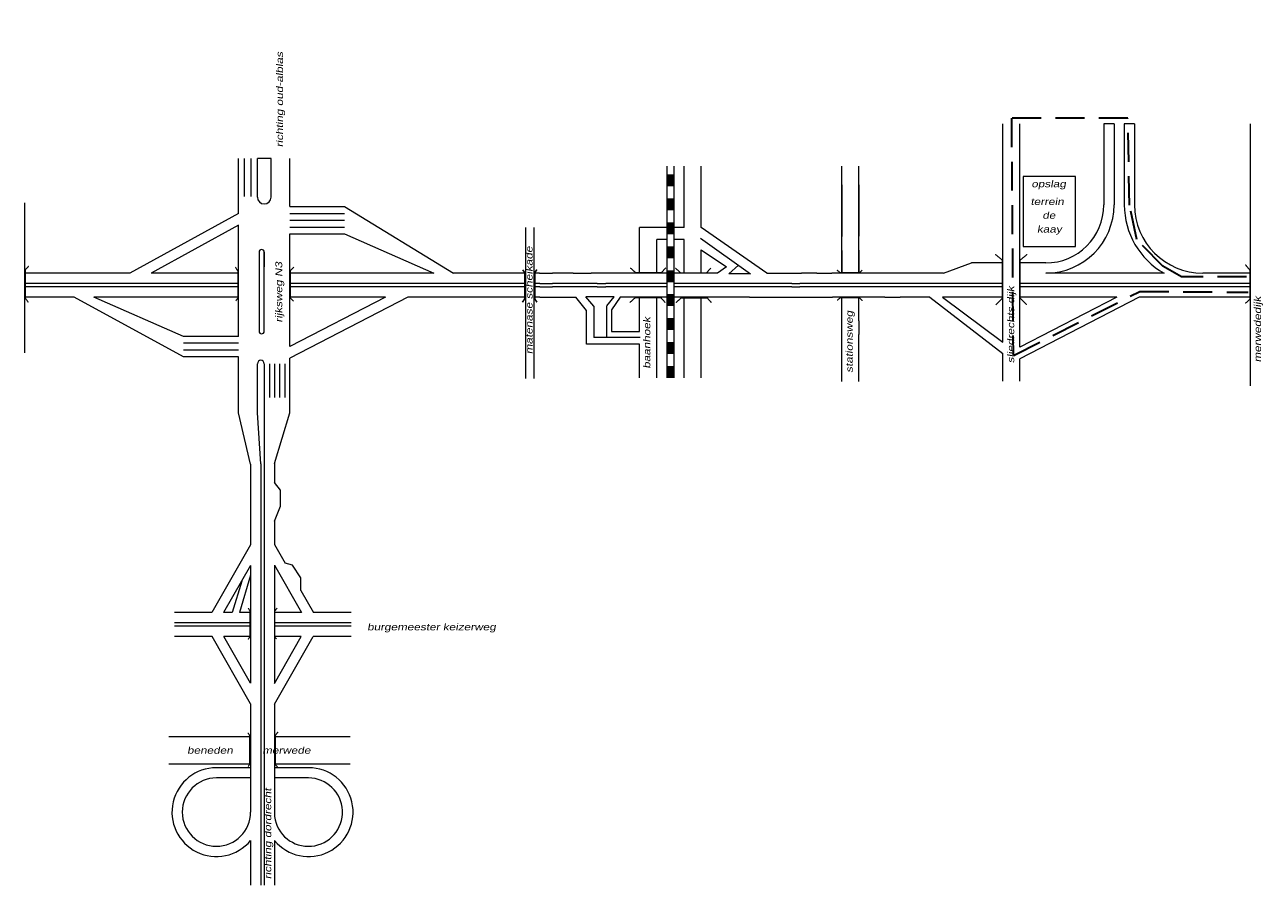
# Model space of a CAD drawing. Header units: metres. Extents: x 534 to 2618, y -2348 to -1484.
# Tile 3 of 10: x 1290 to 1562, y -1979 to -1790. Entities that reach past the tile are written whole.
import ezdxf

# ---------------------------------------------------------------- set-up
doc = ezdxf.new("R2010")
doc.units = ezdxf.units.M
doc.linetypes.add('DASHED', pattern=[19.05, 12.7, -6.35])
doc.layers.get('0').update_dxf_attribs({"lineweight": 0})
for name, color, linetype, lineweight in [('ROUTE', 1, 'Continuous', 0), ('ROUTE3RIJDEN', 10, 'DASHED', 30), ('STROOI', 7, 'Continuous', 0), ('Text', 7, 'Continuous', 0)]:
    doc.layers.add(name, color=color, linetype=linetype, lineweight=lineweight)
doc.styles.add('ISO25', font='ARIALN.TTF', dxfattribs={"width": 1.5, "oblique": 10})

msp = doc.modelspace()

# ---------------------------------------------------------------- linework, layer by layer
at = {"ltscale": 0.5}
for p, q in [((1425.32, -1837.32), (1425.32, -1834.69)), ((1438.71, -1837.02), (1449.68, -1844.84)), ((1438.82, -1839.56), (1444.42, -1843.29)), ((1403.38, -1844.7), (1406.18, -1844.72)), ((1410.75, -1844.72), (1414.69, -1844.72)), ((1444.42, -1843.29), (1442.42, -1844.72)), ((1444.88, -1844.84), (1446.99, -1842.95)), ((1446.02, -1844.84), (1444.88, -1844.84)), ((1449.68, -1844.84), (1446.02, -1844.84)), ((1453.21, -1844.72), (1460.39, -1844.7)), ((1403.4, -1846.95), (1406.18, -1846.97)), ((1403.4, -1847.7), (1406.18, -1847.72)), ((1416.04, -1846.97), (1417.92, -1846.97)), ((1416.04, -1847.72), (1417.92, -1847.72)), ((1458.72, -1846.97), (1460.46, -1846.95)), ((1458.73, -1847.72), (1460.48, -1847.7)), ((1403.42, -1849.95), (1407.99, -1849.97)), ((1407.99, -1849.97), (1411.36, -1849.97)), ((1413.7, -1852.88), (1411.36, -1849.97)), ((1415.24, -1851.9), (1413.55, -1849.85)), ((1419.73, -1849.85), (1413.55, -1849.85)), ((1418.11, -1851.89), (1419.73, -1849.85)), ((1421.07, -1849.97), (1419.18, -1852.71)), ((1449.45, -1849.97), (1453.39, -1849.97)), ((1453.39, -1849.97), (1460.55, -1849.95)), ((1489.04, -1849.95), (1505, -1862.31)), ((1491.81, -1849.95), (1505, -1859.84)), ((1413.7, -1860.24), (1413.7, -1852.88)), ((1415.24, -1851.9), (1415.24, -1858.82)), ((1418.1, -1858.82), (1418.1, -1851.9)), ((1419.18, -1852.71), (1419.18, -1857.51)), ((1418.1, -1858.82), (1415.24, -1858.82)), ((1425.41, -1858.82), (1418.1, -1858.82)), ((1419.18, -1857.51), (1425.32, -1857.49)), ((1438.82, -1860.12), (1438.82, -1857.37)), ((1425.32, -1860.24), (1413.7, -1860.24))]:
    msp.add_line(p, q, dxfattribs=at)
at = {"color": 0, "ltscale": 0.5}
for p, q in [((1469.69, -1836.68), (1469.69, -1834.71)), ((1469.69, -1839.71), (1469.69, -1836.68)), ((1473.44, -1839.62), (1473.44, -1836.58)), ((1464.2, -1844.7), (1460.85, -1844.7)), ((1482.39, -1844.7), (1479.04, -1844.7)), ((1460.55, -1849.95), (1464.1, -1849.95)), ((1479.14, -1849.95), (1482.49, -1849.95)), ((1469.69, -1858.06), (1469.69, -1855.02)), ((1473.44, -1855.12), (1473.44, -1858.15))]:
    msp.add_line(p, q, dxfattribs=at)
at = {"layer": 'ROUTE'}
msp.add_line((1507.51, -1862.69), (1507.51, -1862.63), dxfattribs=at)
at = {"layer": 'ROUTE3RIJDEN', "ltscale": 0.5}
for p, q in [((1532.47, -1810.71), (1506.92, -1810.71)), ((1506.92, -1810.71), (1507.28, -1862.59)), ((1532.83, -1829.78), (1532.47, -1810.71)), ((1534.43, -1837.27), (1532.83, -1829.78)), ((1540.14, -1843.15), (1534.43, -1837.27)), ((1544.25, -1845.47), (1540.14, -1843.15)), ((1558.52, -1845.47), (1544.25, -1845.47)), ((1535.11, -1848.68), (1558.84, -1848.86))]:
    msp.add_line(p, q, dxfattribs=at)
at = {"layer": 'ROUTE3RIJDEN', "color": 1, "ltscale": 0.5}
msp.add_line((1507.51, -1862.69), (1535.11, -1848.68), dxfattribs=at)
at = {"layer": 'STROOI', "color": 7}
for p, q in [((1505, -1843.64), (1505, -1811.91)), ((1508.75, -1843.64), (1508.75, -1811.91)), ((1527.19, -1811.91), (1527.19, -1829.7)), ((1529.44, -1811.91), (1527.19, -1811.91)), ((1529.44, -1811.91), (1529.44, -1829.7)), ((1531.69, -1811.91), (1531.69, -1829.7)), ((1533.94, -1811.91), (1531.69, -1811.91)), ((1533.94, -1811.91), (1533.94, -1829.7)), ((1559.4, -1844.7), (1559.4, -1811.91)), ((1337.32, -1831.6), (1337.32, -1819.52)), ((1338.6, -1827.85), (1338.6, -1819.52)), ((1340.11, -1827.85), (1340.11, -1819.52)), ((1341.45, -1828.01), (1341.45, -1819.52)), ((1344.45, -1819.52), (1341.45, -1819.52)), ((1344.45, -1828.01), (1344.45, -1819.52)), ((1348.57, -1830.08), (1348.57, -1819.52)), ((1431.32, -1821.23), (1431.32, -1867.65)), ((1432.82, -1821.23), (1432.82, -1867.65)), ((1435.07, -1834.69), (1435.07, -1821.23)), ((1438.82, -1834.69), (1438.82, -1821.23)), ((1469.69, -1836.68), (1469.69, -1821.18)), ((1473.44, -1836.58), (1473.44, -1821.18)), ((1509.5, -1823.44), (1509.5, -1838.83)), ((1520.99, -1823.44), (1509.5, -1823.44)), ((1520.99, -1838.83), (1520.99, -1823.44)), ((1469.69, -1825.31), (1469.69, -1836.68)), ((1473.44, -1825.31), (1473.44, -1836.58)), ((1290.43, -1862.18), (1290.43, -1829.24)), ((1337.32, -1831.6), (1313.44, -1844.7)), ((1348.57, -1830.08), (1360.55, -1830.08)), ((1348.57, -1831.58), (1360.55, -1831.58)), ((1360.55, -1830.08), (1384.51, -1844.7)), ((1337.32, -1834.17), (1318.12, -1844.7)), ((1337.32, -1858.57), (1337.32, -1834.17)), ((1348.57, -1833.08), (1360.55, -1833.08)), ((1348.57, -1834.58), (1360.55, -1834.58)), ((1348.57, -1836.08), (1360.55, -1836.08)), ((1348.57, -1860.82), (1348.57, -1836.08)), ((1360.55, -1836.08), (1380.19, -1844.7)), ((1400.34, -1867.82), (1400.34, -1834.64)), ((1402.21, -1867.82), (1402.21, -1834.64)), ((1435.07, -1834.69), (1425.32, -1834.69)), ((1453.21, -1844.72), (1438.82, -1834.69)), ((1425.32, -1843.65), (1425.32, -1837.32)), ((1431.32, -1837.32), (1429.07, -1837.32)), ((1429.07, -1843.65), (1429.07, -1837.32)), ((1435.07, -1837.32), (1432.82, -1837.32)), ((1435.07, -1843.65), (1435.07, -1837.32)), ((1438.82, -1843.65), (1438.82, -1839.56)), ((1469.69, -1844.7), (1469.69, -1839.71)), ((1469.69, -1839.71), (1469.69, -1844.79)), ((1473.44, -1844.7), (1473.44, -1839.62)), ((1473.44, -1839.62), (1473.44, -1844.79)), ((1509.5, -1838.83), (1520.99, -1838.83)), ((1341.82, -1840.07), (1341.82, -1857.43)), ((1342.95, -1857.43), (1342.95, -1840.07)), ((1342.95, -1840.07), (1342.95, -1843.31)), ((1492.03, -1844.7), (1498.13, -1842.45)), ((1505, -1842.45), (1498.13, -1842.45)), ((1514.44, -1842.45), (1508.75, -1842.45)), ((1313.44, -1844.7), (1290.43, -1844.7)), ((1337.32, -1844.7), (1318.12, -1844.7)), ((1380.19, -1844.7), (1348.57, -1844.7)), ((1400.34, -1844.7), (1384.51, -1844.7)), ((1403.38, -1844.7), (1402.21, -1844.7)), ((1410.75, -1844.72), (1406.18, -1844.72)), ((1442.43, -1844.72), (1414.69, -1844.72)), ((1416.04, -1844.72), (1414.69, -1844.72)), ((1428.99, -1844.72), (1417.92, -1844.72)), ((1425.32, -1844.72), (1425.32, -1843.65)), ((1429.07, -1844.72), (1429.07, -1843.65)), ((1435.07, -1844.72), (1435.07, -1843.65)), ((1438.82, -1844.72), (1438.82, -1843.65)), ((1460.39, -1844.7), (1460.85, -1844.7)), ((1464.2, -1844.7), (1467.48, -1844.7)), ((1479.04, -1844.7), (1467.48, -1844.7)), ((1492.03, -1844.7), (1482.39, -1844.7)), ((1505, -1859.84), (1505, -1843.64)), ((1508.75, -1860.96), (1508.75, -1843.64)), ((1540.43, -1844.7), (1514.44, -1844.7)), ((1559.4, -1844.7), (1548.94, -1844.7)), ((1559.4, -1869.43), (1559.4, -1844.7)), ((1337.32, -1846.95), (1290.43, -1846.95)), ((1337.32, -1847.7), (1290.43, -1847.7)), ((1370.67, -1846.95), (1348.57, -1846.95)), ((1370.67, -1847.7), (1348.57, -1847.7)), ((1400.34, -1846.95), (1370.21, -1846.95)), ((1400.34, -1847.7), (1370.21, -1847.7)), ((1403.4, -1846.95), (1402.21, -1846.95)), ((1403.4, -1847.7), (1402.21, -1847.7)), ((1416.04, -1846.97), (1406.18, -1846.97)), ((1416.04, -1847.72), (1406.18, -1847.72)), ((1431.32, -1846.97), (1417.92, -1846.97)), ((1431.32, -1847.72), (1417.92, -1847.72)), ((1451.51, -1846.97), (1432.82, -1846.97)), ((1451.51, -1847.72), (1432.82, -1847.72)), ((1458.72, -1846.97), (1451.06, -1846.97)), ((1458.73, -1847.72), (1451.06, -1847.72)), ((1505, -1846.95), (1460.46, -1846.95)), ((1505, -1847.7), (1460.48, -1847.7)), ((1515.96, -1846.95), (1508.75, -1846.95)), ((1515.97, -1847.7), (1508.75, -1847.7)), ((1559.4, -1846.95), (1515.26, -1846.95)), ((1559.4, -1847.7), (1515.26, -1847.7)), ((1301.25, -1849.95), (1290.43, -1849.95)), ((1325.2, -1863.07), (1301.25, -1849.95)), ((1337.32, -1849.95), (1305.57, -1849.95)), ((1325.2, -1858.57), (1305.57, -1849.95)), ((1369.57, -1849.95), (1348.57, -1860.82)), ((1369.57, -1849.95), (1348.57, -1849.95)), ((1374.47, -1849.95), (1348.57, -1863.35)), ((1400.34, -1849.95), (1374.46, -1849.95)), ((1403.42, -1849.95), (1402.21, -1849.95)), ((1449.45, -1849.97), (1421.07, -1849.97)), ((1428.81, -1849.97), (1421.07, -1849.97)), ((1425.32, -1857.49), (1425.32, -1849.97)), ((1429.07, -1867.65), (1429.07, -1849.97)), ((1435.07, -1867.65), (1435.07, -1849.97)), ((1438.82, -1857.37), (1438.82, -1849.97)), ((1460.55, -1849.95), (1460.75, -1849.95)), ((1464.1, -1849.95), (1467.66, -1849.95)), ((1479.14, -1849.95), (1467.66, -1849.95)), ((1469.69, -1855.02), (1469.69, -1849.95)), ((1473.44, -1855.12), (1473.44, -1849.95)), ((1489.04, -1849.95), (1482.49, -1849.95)), ((1505, -1849.95), (1491.81, -1849.95)), ((1516.02, -1849.95), (1508.75, -1849.95)), ((1534.93, -1849.95), (1508.75, -1863.5)), ((1530.03, -1849.95), (1508.75, -1860.96)), ((1530.03, -1849.95), (1515.26, -1849.95)), ((1559.4, -1849.95), (1534.93, -1849.95)), ((1559.4, -1855.02), (1559.4, -1849.95)), ((1337.32, -1858.57), (1325.2, -1858.57)), ((1469.69, -1868.49), (1469.69, -1858.06)), ((1473.44, -1868.49), (1473.44, -1858.15)), ((1337.32, -1860.07), (1325.2, -1860.07)), ((1337.32, -1861.57), (1325.2, -1861.57)), ((1425.32, -1867.65), (1425.32, -1860.24)), ((1438.82, -1867.65), (1438.82, -1860.12)), ((1337.32, -1863.07), (1325.2, -1863.07)), ((1337.32, -1875.33), (1337.32, -1863.07)), ((1348.57, -1875.33), (1348.57, -1863.35)), ((1505, -1868.37), (1505, -1862.31)), ((1508.75, -1868.37), (1508.75, -1863.5)), ((1341.45, -1875.33), (1341.45, -1864.56)), ((1342.95, -1864.56), (1342.95, -1979.01)), ((1344.07, -1864.56), (1344.07, -1872.01)), ((1345.2, -1864.56), (1345.2, -1872.01)), ((1346.32, -1864.56), (1346.32, -1872.01)), ((1347.45, -1864.56), (1347.45, -1872.01)), ((1339.95, -1886.58), (1337.32, -1875.33)), ((1342.2, -1886.5), (1341.45, -1875.33)), ((1345.2, -1886.44), (1348.57, -1875.33)), ((1339.95, -1886.58), (1339.95, -1904.33)), ((1342.2, -1886.5), (1342.2, -1979.01)), ((1345.2, -1886.44), (1345.2, -1890.61)), ((1346.54, -1892.34), (1345.2, -1890.61)), ((1346.54, -1895.8), (1346.54, -1892.34)), ((1345.2, -1899.15), (1346.54, -1895.8)), ((1345.2, -1899.15), (1345.2, -1904.25)), ((1339.95, -1904.33), (1331.44, -1919.19)), ((1345.2, -1904.25), (1347.54, -1908.35)), ((1339.95, -1908.85), (1334.03, -1919.19)), ((1339.95, -1908.85), (1339.95, -1934.64)), ((1345.2, -1908.78), (1351.15, -1919.19)), ((1345.2, -1908.78), (1345.2, -1934.71)), ((1349.13, -1908.79), (1347.54, -1908.35)), ((1351.01, -1911.58), (1349.13, -1908.79)), ((1338, -1912.25), (1335.94, -1919.19)), ((1339.95, -1910.97), (1337.5, -1919.19)), ((1350.99, -1914.36), (1351.01, -1911.58)), ((1350.99, -1914.36), (1353.75, -1919.19)), ((1331.44, -1919.19), (1323.24, -1919.19)), ((1339.95, -1921.44), (1323.24, -1921.44)), ((1335.94, -1919.19), (1334.03, -1919.19)), ((1339.95, -1919.19), (1337.5, -1919.19)), ((1351.15, -1919.19), (1345.2, -1919.19)), ((1362.02, -1921.44), (1345.2, -1921.44)), ((1362.02, -1919.19), (1353.75, -1919.19)), ((1339.95, -1922.19), (1323.24, -1922.19)), ((1362.02, -1922.19), (1345.2, -1922.19)), ((1331.51, -1924.44), (1323.24, -1924.44)), ((1339.95, -1939.17), (1331.51, -1924.44)), ((1339.95, -1924.44), (1334.11, -1924.44)), ((1339.95, -1934.64), (1334.11, -1924.44)), ((1345.2, -1934.71), (1351.08, -1924.44)), ((1345.2, -1939.24), (1353.67, -1924.44)), ((1351.08, -1924.44), (1345.2, -1924.44)), ((1362.02, -1924.44), (1353.67, -1924.44)), ((1339.95, -1939.17), (1339.95, -1962.97)), ((1345.2, -1939.24), (1345.2, -1963.96)), ((1339.95, -1946.47), (1322.01, -1946.47)), ((1361.82, -1946.47), (1345.2, -1946.47)), ((1339.95, -1952.47), (1322.01, -1952.47)), ((1339.95, -1953.22), (1332.45, -1953.22)), ((1361.82, -1952.47), (1345.2, -1952.47)), ((1352.82, -1953.22), (1345.2, -1953.22)), ((1339.95, -1955.47), (1332.45, -1955.47)), ((1352.63, -1955.47), (1345.2, -1955.47)), ((1339.95, -1969.2), (1339.95, -1979.01)), ((1345.2, -1969.2), (1345.2, -1979.01))]:
    msp.add_line(p, q, dxfattribs=at)
for points, const_width in [([(1432.06, -1823.01), (1432.06, -1825.65)], 1.5), ([(1432.06, -1828.28), (1432.06, -1830.91)], 1.5), ([(1432.06, -1833.51), (1432.06, -1836.14)], 1.5), ([(1432.06, -1838.78), (1432.06, -1841.41)], 1.5), ([(1503.48, -1851.64), (1504.91, -1850.19), (1504.91, -1841.81), (1503.37, -1840.55)], 0.263), ([(1510.28, -1851.64), (1508.85, -1850.19), (1508.85, -1841.81), (1510.39, -1840.55)], 0.263), ([(1558.23, -1851.34), (1559.27, -1850.41), (1559.27, -1844.06), (1558.23, -1842.79)], 0.263), ([(1291.18, -1851.11), (1290.52, -1850.16), (1290.52, -1843.95), (1291.28, -1843.11)], 0.263), ([(1336.7, -1850.78), (1337.18, -1850.1), (1337.18, -1844.26), (1336.6, -1843.36)], 0.263), ([(1349.39, -1850.83), (1348.7, -1850.15), (1348.7, -1844.1), (1349.44, -1843.36)], 0.263), ([(1399.65, -1843.95), (1400.13, -1844.56), (1400.13, -1850.3), (1399.59, -1851.08)], 0.35), ([(1402.79, -1843.89), (1402.31, -1844.56), (1402.31, -1850.3), (1402.79, -1851.08)], 0.35), ([(1423.26, -1843.51), (1424.43, -1844.56), (1430.12, -1844.56), (1431.08, -1843.5)], 0.263), ([(1432.06, -1844.04), (1432.06, -1846.68)], 1.5), ([(1433.16, -1843.56), (1434.32, -1844.61), (1440.01, -1844.61), (1440.97, -1843.55)], 0.263), ([(1474.19, -1844), (1473.62, -1844.57), (1469.34, -1844.57), (1468.62, -1844)], 0.263), ([(1423.16, -1851.15), (1424.33, -1850.1), (1430.02, -1850.1), (1430.97, -1851.16)], 0.263), ([(1432.06, -1849.27), (1432.06, -1851.91)], 1.5), ([(1433.29, -1851.16), (1434.45, -1850.12), (1440.15, -1850.12), (1441.1, -1851.18)], 0.263), ([(1474.24, -1850.73), (1473.52, -1850.05), (1469.39, -1850.05), (1468.67, -1850.68)], 0.263), ([(1432.06, -1854.54), (1432.06, -1857.18)], 1.5), ([(1432.06, -1859.77), (1432.06, -1862.4)], 1.5), ([(1432.06, -1865.04), (1432.06, -1867.67)], 1.5), ([(1339.37, -1925.07), (1339.82, -1924.52), (1339.82, -1918.84), (1339.43, -1918.19)], 0.263), ([(1345.67, -1924.97), (1345.28, -1924.55), (1345.28, -1918.77), (1345.8, -1918.19)], 0.263), ([(1339.41, -1952.99), (1339.76, -1952.45), (1339.76, -1946.18), (1339.36, -1945.54)], 0.263), ([(1345.88, -1953.04), (1345.39, -1952.55), (1345.39, -1946.13), (1345.98, -1945.34)], 0.263)]:
    msp.add_lwpolyline(points, dxfattribs=dict(at, const_width=const_width))
for centre, radius, start, end in [((1342.95, -1828.01), 1.5, 180, 0), ((1514.44, -1829.7), 15, 270, 0), ((1514.44, -1829.7), 12.75, 270, 0), ((1548.94, -1829.7), 17.25, 180, 240.4082), ((1548.94, -1829.7), 15, 180, 270), ((1342.38, -1840.07), 0.562, 0, 180), ((1342.38, -1857.43), 0.562, 180, 0), ((1342.2, -1864.56), 0.75, 0, 180), ((1332.45, -1962.97), 9.75, 90, 320.2849), ((1352.7, -1962.97), 9.75, 219.7151, 90), ((1332.45, -1962.97), 7.5, 90, 0), ((1352.63, -1962.97), 7.5, 187.609, 90)]:
    msp.add_arc(centre, radius, start, end, dxfattribs=at)

# ---------------------------------------------------------------- texts
at = {"layer": 'Text', "style": 'ISO25', "oblique": 10, "width": 1.5}
for s, p in [('richting oud-alblas', (1347.07, -1817.05)), ('matenase scheikade', (1401.82, -1862.46)), ('rijksweg N3', (1346.89, -1855.53)), ('sliedrechts dijk', (1507.52, -1864.45)), ('merwededijk', (1561.68, -1864.26)), ('stationsweg', (1472.09, -1866.55)), ('baanhoek', (1427.66, -1865.64)), ('richting dordrecht', (1344.47, -1977.68))]:
    msp.add_text(s, height=1.5, rotation=90, dxfattribs=at).set_placement(p)
for s, p in [('opslag', (1511.3, -1825.84)), ('terrein', (1511.12, -1829.72)), ('de', (1513.71, -1832.75)), ('kaay', (1512.53, -1835.77)), ('burgemeester keizerweg', (1365.55, -1923.08)), ('beneden         merwede', (1326.03, -1950.15))]:
    msp.add_text(s, height=1.5, dxfattribs=at).set_placement(p)

doc.saveas('drawing.dxf')
